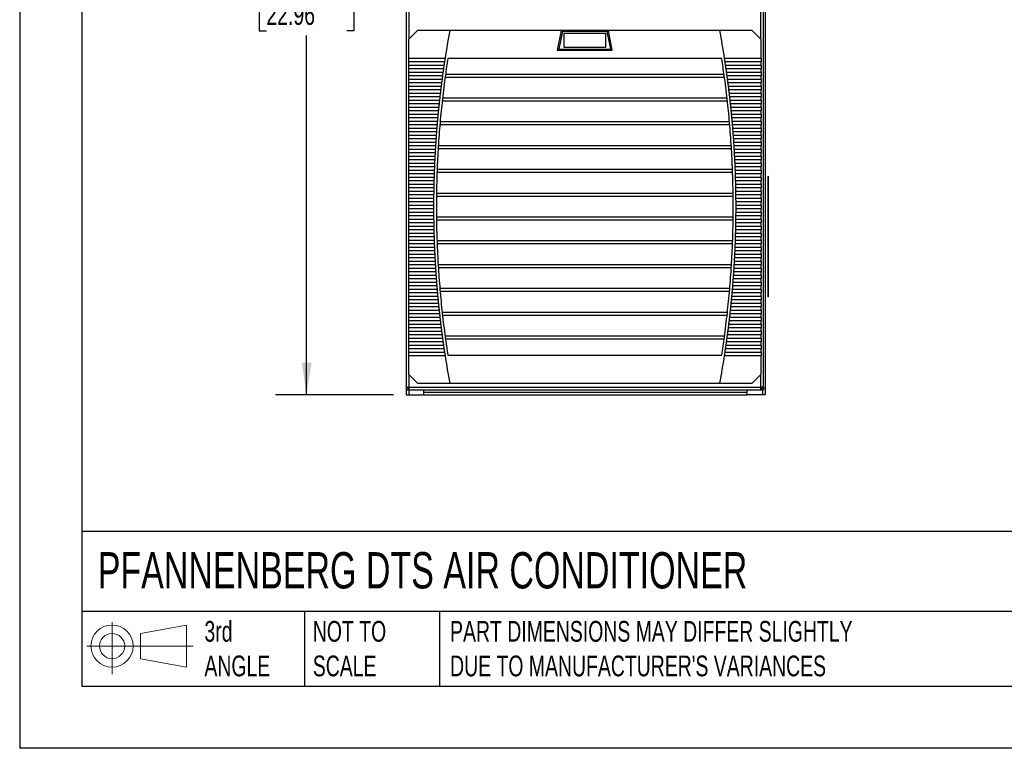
# Model space of a CAD drawing. Header units: millimetres. Extents: x 0 to 1956, y 0 to 1511.
# Tile 1 of 14: x 0 to 703, y 0 to 521. Entities that reach past the tile are written whole.
import ezdxf

# ---------------------------------------------------------------- set-up
doc = ezdxf.new("R2010")
doc.units = ezdxf.units.MM
doc.header["$LTSCALE"] = 7
doc.layers.add('DIMENSIONS', color=140, linetype='Continuous', lineweight=25)
doc.layers.add('TEXT', color=140, linetype='Continuous', lineweight=25)
doc.styles.add('SLDTEXTSTYLE0', font='TXT', dxfattribs={"width": 0.7})
doc.dimstyles.new('SLDDIMSTYLE1', dxfattribs={"dimtxt": 15.106055, "dimasz": 23.114, "dimexe": 0, "dimexo": 0.0625, "dimgap": 3.776514, "dimtad": 0, "dimtih": 1, "dimtoh": 1, "dimdec": 1, "dimrnd": 1e-09, "dimzin": 12, "dimdsep": 46, "dimtxsty": 'SLDTEXTSTYLE0', "dimsah": 1, "dimcen": 0.09, "dimadec": 0, "dimazin": 3, "dimtfac": 1, "dimtdec": 1, "dimtofl": 0, "dimtmove": 0, "dimatfit": 3, "dimfxl": 0, "dimfrac": 2, "dimtolj": 1, "dimtzin": 12, "dimarcsym": 0})
doc.dimstyles.new('SLDDIMSTYLE4', dxfattribs={"dimtxt": 15.106055, "dimasz": 23.114, "dimexe": 0, "dimexo": 0.0625, "dimgap": 3.776514, "dimtad": 0, "dimtih": 1, "dimtoh": 1, "dimdec": 1, "dimrnd": 1e-09, "dimzin": 4, "dimdsep": 46, "dimtxsty": 'SLDTEXTSTYLE0', "dimsah": 1, "dimcen": 0.09, "dimadec": 0, "dimazin": 1, "dimtfac": 1, "dimtdec": 1, "dimtmove": 0, "dimatfit": 0, "dimfxl": 0, "dimfrac": 2, "dimtolj": 1, "dimtzin": 12, "dimarcsym": 0})

# ---------------------------------------------------------------- blocks, each defined once
blk = doc.blocks.new('Block11')
at = {"color": 7, "linetype": 'Continuous', "lineweight": 18}
for p, q in [((18.12, 37.17), (18.12, 0)), ((38.36, 29.17), (71.23, 35.22)), ((71.23, 35.22), (71.23, 5.12)), ((38.36, 11.17), (38.36, 29.17)), ((0, 20.17), (76.12, 20.17)), ((38.36, 11.17), (71.23, 5.12))]:
    blk.add_line(p, q, dxfattribs=at)
for radius in [15.05, 9]:
    blk.add_circle((18.12, 20.17), radius, dxfattribs=at)
blk = doc.blocks.new('Block12')
at = {"color": 7, "linetype": 'Continuous'}
blk.add_blockref('Block11', (0, 0), dxfattribs=at)
blk = doc.blocks.new('_D_16')
at = {"layer": 'DIMENSIONS'}
for p, q in [((268, 835.67), (182.72, 835.67)), ((204.94, 835.67), (204.94, 563.91)), ((176.21, 536.52), (171.14, 536.52)), ((171.14, 536.52), (171.14, 512.51)), ((233.67, 536.52), (238.74, 536.52)), ((238.74, 536.52), (238.74, 512.51)), ((171.14, 512.51), (176.21, 512.51)), ((204.94, 252.43), (204.94, 509.13)), ((238.74, 512.51), (233.67, 512.51)), ((267.06, 252.43), (182.72, 252.43))]:
    blk.add_line(p, q, dxfattribs=at)
for points in [[(204.94, 835.67), (201.39, 812.55), (208.5, 812.55)], [(204.94, 252.43), (208.5, 275.54), (201.39, 275.54)]]:
    blk.add_solid(points, dxfattribs=at)
at = {"layer": 'DIMENSIONS', "char_height": 14.817, "attachment_point": 1, "style": 'SLDTEXTSTYLE0'}
for s, insert in [('583.2', (176.21, 559)), ('22.96', (176.21, 531.61))]:
    blk.add_mtext(s, dxfattribs=dict(at, insert=insert))
blk = doc.blocks.new('_D_19')
at = {"layer": 'DIMENSIONS'}
for p, q in [((710.72, 521.08), (710.72, 927.9)), ((719.67, 771.11), (719.67, 927.9)), ((602.34, 905.67), (597.27, 905.67)), ((597.27, 905.67), (597.27, 881.67)), ((647.23, 905.67), (652.3, 905.67)), ((652.3, 905.67), (652.3, 881.67)), ((710.72, 905.67), (667.7, 905.67)), ((719.67, 905.67), (764.12, 905.67)), ((597.27, 881.67), (602.34, 881.67)), ((652.3, 881.67), (647.23, 881.67))]:
    blk.add_line(p, q, dxfattribs=at)
for points in [[(710.72, 905.67), (687.61, 909.23), (687.61, 902.12)], [(719.67, 905.67), (742.78, 902.12), (742.78, 909.23)]]:
    blk.add_solid(points, dxfattribs=at)
at = {"layer": 'DIMENSIONS', "char_height": 14.817, "attachment_point": 1, "style": 'SLDTEXTSTYLE0'}
for s, insert in [('9.0', (608.62, 928.16)), ('0.35', (602.34, 900.76))]:
    blk.add_mtext(s, dxfattribs=dict(at, insert=insert))

msp = doc.modelspace()

# ---------------------------------------------------------------- linework, layer by layer
at = {"color": 7, "linetype": 'Continuous'}
for p in [(0.02, 1511.32), (1955.82, 0.02)]:
    msp.add_line(p, (0.02, 0.02), dxfattribs=at)
for p, q in [((275.96, 762.3), (275.96, 258)), ((277.89, 762.22), (277.89, 506.58)), ((529.31, 506.58), (529.31, 762.22)), ((531.24, 258), (531.24, 762.3)), ((275.95, 747.73), (275.95, 252.43)), ((532.38, 747.73), (532.38, 252.43)), ((284.1, 512.79), (277.6, 506.29)), ((277.6, 506.29), (277.6, 492.87)), ((307.18, 512.79), (284.1, 512.79)), ((386.72, 512.79), (307.18, 512.79)), ((386.72, 512.79), (383.95, 498.79)), ((387.62, 512.19), (385.09, 499.39)), ((420.47, 512.79), (386.72, 512.79)), ((386.72, 512.79), (387.62, 512.19)), ((419.57, 512.19), (387.62, 512.19)), ((418.6, 510.69), (388.6, 510.69)), ((388.6, 510.69), (388.6, 500.89)), ((418.6, 500.89), (418.6, 510.69)), ((420.47, 512.79), (419.57, 512.19)), ((422.11, 499.39), (419.57, 512.19)), ((423.24, 498.79), (420.47, 512.79)), ((500.01, 512.79), (420.47, 512.79)), ((523.1, 512.79), (500.01, 512.79)), ((529.6, 506.29), (523.1, 512.79)), ((529.6, 492.87), (529.6, 506.29)), ((383.95, 498.79), (385.09, 499.39)), ((385.09, 499.39), (422.11, 499.39)), ((388.6, 500.89), (418.6, 500.89)), ((423.24, 498.79), (422.11, 499.39)), ((303.79, 492.87), (277.6, 492.87)), ((277.6, 492.87), (277.6, 490.71)), ((501.4, 492.79), (305.8, 492.79)), ((383.95, 498.79), (423.24, 498.79)), ((529.6, 492.87), (503.41, 492.87)), ((529.6, 492.87), (529.6, 490.71)), ((277.6, 490.71), (303.46, 490.71)), ((277.6, 490.71), (277.6, 487.87)), ((277.6, 487.87), (277.6, 485.71)), ((303.03, 487.87), (277.6, 487.87)), ((277.6, 485.71), (302.72, 485.71)), ((277.6, 485.71), (277.6, 482.87)), ((503.74, 490.71), (529.6, 490.71)), ((529.6, 487.87), (504.17, 487.87)), ((504.48, 485.71), (529.6, 485.71)), ((529.6, 487.87), (529.6, 490.71)), ((529.6, 487.87), (529.6, 485.71)), ((529.6, 482.87), (529.6, 485.71)), ((277.6, 482.87), (277.6, 480.71)), ((302.31, 482.87), (277.6, 482.87)), ((277.6, 480.71), (302.01, 480.71)), ((277.6, 480.71), (277.6, 477.87)), ((303.87, 479.54), (503.33, 479.54)), ((304.16, 481.67), (503.03, 481.67)), ((529.6, 482.87), (504.89, 482.87)), ((505.19, 480.71), (529.6, 480.71)), ((529.6, 482.87), (529.6, 480.71)), ((529.6, 477.87), (529.6, 480.71)), ((301.63, 477.87), (277.6, 477.87)), ((277.6, 477.87), (277.6, 475.71)), ((277.6, 475.71), (277.6, 472.87)), ((277.6, 475.71), (301.34, 475.71)), ((300.98, 472.87), (277.6, 472.87)), ((277.6, 472.87), (277.6, 470.71)), ((529.6, 477.87), (505.57, 477.87)), ((505.85, 475.71), (529.6, 475.71)), ((529.6, 472.87), (506.22, 472.87)), ((529.6, 477.87), (529.6, 475.71)), ((529.6, 472.87), (529.6, 475.71)), ((529.6, 472.87), (529.6, 470.71)), ((277.6, 470.71), (277.6, 467.87)), ((277.6, 470.71), (300.71, 470.71)), ((300.37, 467.87), (277.6, 467.87)), ((277.6, 467.87), (277.6, 465.71)), ((277.6, 465.71), (277.6, 462.87)), ((277.6, 465.71), (300.12, 465.71)), ((302.01, 464.67), (505.18, 464.67)), ((506.48, 470.71), (529.6, 470.71)), ((529.6, 467.87), (506.83, 467.87)), ((507.08, 465.71), (529.6, 465.71)), ((529.6, 467.87), (529.6, 470.71)), ((529.6, 467.87), (529.6, 465.71)), ((529.6, 462.87), (529.6, 465.71)), ((299.8, 462.87), (277.6, 462.87)), ((277.6, 462.87), (277.6, 460.71)), ((277.6, 460.71), (277.6, 457.87)), ((277.6, 460.71), (299.56, 460.71)), ((299.26, 457.87), (277.6, 457.87)), ((277.6, 457.87), (277.6, 455.71)), ((301.78, 462.54), (505.42, 462.54)), ((529.6, 462.87), (507.4, 462.87)), ((507.63, 460.71), (529.6, 460.71)), ((529.6, 457.87), (507.93, 457.87)), ((529.6, 462.87), (529.6, 460.71)), ((529.6, 457.87), (529.6, 460.71)), ((529.6, 457.87), (529.6, 455.71)), ((277.6, 455.71), (277.6, 452.87)), ((277.6, 455.71), (299.04, 455.71)), ((298.77, 452.87), (277.6, 452.87)), ((277.6, 452.87), (277.6, 450.71)), ((277.6, 450.71), (277.6, 447.87)), ((277.6, 450.71), (298.56, 450.71)), ((508.15, 455.71), (529.6, 455.71)), ((529.6, 452.87), (508.43, 452.87)), ((508.64, 450.71), (529.6, 450.71)), ((529.6, 452.87), (529.6, 455.71)), ((529.6, 452.87), (529.6, 450.71)), ((529.6, 447.87), (529.6, 450.71)), ((298.3, 447.87), (277.6, 447.87)), ((277.6, 447.87), (277.6, 445.71)), ((277.6, 445.71), (277.6, 442.87)), ((277.6, 445.71), (298.12, 445.71)), ((300.11, 445.54), (507.09, 445.54)), ((300.29, 447.67), (506.9, 447.67)), ((529.6, 447.87), (508.89, 447.87)), ((509.08, 445.71), (529.6, 445.71)), ((529.6, 447.87), (529.6, 445.71)), ((529.6, 442.87), (529.6, 445.71)), ((297.88, 442.87), (277.6, 442.87)), ((277.6, 442.87), (277.6, 440.71)), ((277.6, 440.71), (277.6, 437.87)), ((277.6, 440.71), (297.71, 440.71)), ((297.49, 437.87), (277.6, 437.87)), ((277.6, 437.87), (277.6, 435.71)), ((529.6, 442.87), (509.32, 442.87)), ((509.49, 440.71), (529.6, 440.71)), ((529.6, 437.87), (509.71, 437.87)), ((529.6, 442.87), (529.6, 440.71)), ((529.6, 437.87), (529.6, 440.71)), ((529.6, 437.87), (529.6, 435.71)), ((277.6, 435.71), (297.33, 435.71)), ((277.6, 435.71), (277.6, 432.87)), ((277.6, 432.87), (277.6, 430.71)), ((297.14, 432.87), (277.6, 432.87)), ((277.6, 430.71), (277.6, 427.87)), ((277.6, 430.71), (297, 430.71)), ((299, 430.67), (508.2, 430.67)), ((509.86, 435.71), (529.6, 435.71)), ((529.6, 432.87), (510.06, 432.87)), ((510.2, 430.71), (529.6, 430.71)), ((529.6, 432.87), (529.6, 435.71)), ((529.6, 432.87), (529.6, 430.71)), ((529.6, 427.87), (529.6, 430.71)), ((277.6, 427.87), (277.6, 425.71)), ((296.82, 427.87), (277.6, 427.87)), ((277.6, 425.71), (296.7, 425.71)), ((277.6, 425.71), (277.6, 422.87)), ((277.6, 422.87), (277.6, 420.71)), ((296.54, 422.87), (277.6, 422.87)), ((298.86, 428.54), (508.33, 428.54)), ((529.6, 427.87), (510.38, 427.87)), ((510.5, 425.71), (529.6, 425.71)), ((529.6, 422.87), (510.66, 422.87)), ((529.6, 427.87), (529.6, 425.71)), ((529.6, 422.87), (529.6, 425.71)), ((529.6, 422.87), (529.6, 420.71)), ((277.6, 420.71), (296.43, 420.71)), ((277.6, 420.71), (277.6, 417.87)), ((277.6, 417.87), (277.6, 415.71)), ((296.3, 417.87), (277.6, 417.87)), ((277.6, 415.71), (296.2, 415.71)), ((277.6, 415.71), (277.6, 412.87)), ((510.77, 420.71), (529.6, 420.71)), ((529.6, 417.87), (510.9, 417.87)), ((510.99, 415.71), (529.6, 415.71)), ((529.6, 417.87), (529.6, 420.71)), ((529.6, 417.87), (529.6, 415.71)), ((529.6, 412.87), (529.6, 415.71)), ((277.6, 412.87), (277.6, 410.71)), ((296.09, 412.87), (277.6, 412.87)), ((277.6, 410.71), (296.01, 410.71)), ((277.6, 410.71), (277.6, 407.87)), ((277.6, 407.87), (277.6, 405.71)), ((295.92, 407.87), (277.6, 407.87)), ((298.04, 411.54), (509.15, 411.54)), ((298.12, 413.67), (509.07, 413.67)), ((529.6, 412.87), (511.11, 412.87)), ((511.18, 410.71), (529.6, 410.71)), ((529.6, 407.87), (511.28, 407.87)), ((529.6, 412.87), (529.6, 410.71)), ((529.6, 407.87), (529.6, 410.71)), ((529.6, 407.87), (529.6, 405.71)), ((534.39, 408.64), (534.39, 403.64)), ((534.39, 408.64), (534.59, 408.64)), ((534.59, 408.64), (534.59, 403.64)), ((277.6, 405.71), (295.86, 405.71)), ((277.6, 405.71), (277.6, 402.87)), ((277.6, 402.87), (277.6, 400.71)), ((295.79, 402.87), (277.6, 402.87)), ((511.34, 405.71), (529.6, 405.71)), ((529.6, 402.87), (511.41, 402.87)), ((529.6, 402.87), (529.6, 405.71)), ((529.6, 402.87), (529.6, 400.71)), ((534.39, 403.64), (534.39, 327.64)), ((534.39, 403.64), (534.59, 403.64)), ((534.59, 403.64), (534.59, 327.64)), ((277.6, 400.71), (295.74, 400.71)), ((277.6, 400.71), (277.6, 397.87)), ((277.6, 397.87), (277.6, 395.71)), ((295.69, 397.87), (277.6, 397.87)), ((277.6, 395.71), (295.66, 395.71)), ((277.6, 395.71), (277.6, 392.87)), ((297.64, 394.54), (509.55, 394.54)), ((297.67, 396.67), (509.53, 396.67)), ((511.46, 400.71), (529.6, 400.71)), ((529.6, 397.87), (511.51, 397.87)), ((511.54, 395.71), (529.6, 395.71)), ((529.6, 397.87), (529.6, 400.71)), ((529.6, 397.87), (529.6, 395.71)), ((529.6, 392.87), (529.6, 395.71)), ((277.6, 392.87), (277.6, 390.71)), ((295.63, 392.87), (277.6, 392.87)), ((277.6, 390.71), (295.61, 390.71)), ((277.6, 390.71), (277.6, 387.87)), ((295.6, 387.87), (277.6, 387.87)), ((277.6, 387.87), (277.6, 385.71)), ((529.6, 392.87), (511.57, 392.87)), ((511.59, 390.71), (529.6, 390.71)), ((529.6, 387.87), (511.6, 387.87)), ((529.6, 392.87), (529.6, 390.71)), ((529.6, 387.87), (529.6, 390.71)), ((529.6, 387.87), (529.6, 385.71)), ((277.6, 385.71), (277.6, 382.87)), ((277.6, 385.71), (295.6, 385.71)), ((277.6, 382.87), (277.6, 380.71)), ((295.61, 382.87), (277.6, 382.87)), ((277.6, 380.71), (295.63, 380.71)), ((277.6, 380.71), (277.6, 377.87)), ((511.57, 380.71), (529.6, 380.71)), ((529.6, 382.87), (511.59, 382.87)), ((511.6, 385.71), (529.6, 385.71)), ((529.6, 382.87), (529.6, 385.71)), ((529.6, 382.87), (529.6, 380.71)), ((529.6, 377.87), (529.6, 380.71)), ((277.6, 377.87), (277.6, 375.71)), ((295.66, 377.87), (277.6, 377.87)), ((277.6, 375.71), (295.69, 375.71)), ((277.6, 375.71), (277.6, 372.87)), ((277.6, 372.87), (277.6, 370.71)), ((295.74, 372.87), (277.6, 372.87)), ((297.64, 379.67), (509.56, 379.67)), ((297.66, 377.54), (509.54, 377.54)), ((529.6, 372.87), (511.46, 372.87)), ((511.51, 375.71), (529.6, 375.71)), ((529.6, 377.87), (511.54, 377.87)), ((529.6, 377.87), (529.6, 375.71)), ((529.6, 372.87), (529.6, 375.71)), ((529.6, 372.87), (529.6, 370.71)), ((277.6, 370.71), (277.6, 367.87)), ((277.6, 370.71), (295.79, 370.71)), ((295.86, 367.87), (277.6, 367.87)), ((277.6, 367.87), (277.6, 365.71)), ((277.6, 365.71), (277.6, 362.87)), ((277.6, 365.71), (295.92, 365.71)), ((511.28, 365.71), (529.6, 365.71)), ((529.6, 367.87), (511.34, 367.87)), ((511.41, 370.71), (529.6, 370.71)), ((529.6, 367.87), (529.6, 370.71)), ((529.6, 367.87), (529.6, 365.71)), ((529.6, 362.87), (529.6, 365.71)), ((296.01, 362.87), (277.6, 362.87)), ((277.6, 362.87), (277.6, 360.71)), ((277.6, 360.71), (277.6, 357.87)), ((277.6, 360.71), (296.09, 360.71)), ((298.02, 362.67), (509.18, 362.67)), ((298.1, 360.54), (509.1, 360.54)), ((511.11, 360.71), (529.6, 360.71)), ((529.6, 362.87), (511.18, 362.87)), ((529.6, 362.87), (529.6, 360.71)), ((529.6, 357.87), (529.6, 360.71)), ((277.6, 357.87), (277.6, 355.71)), ((296.2, 357.87), (277.6, 357.87)), ((277.6, 355.71), (277.6, 352.87)), ((277.6, 355.71), (296.3, 355.71)), ((277.6, 352.87), (277.6, 350.71)), ((296.43, 352.87), (277.6, 352.87)), ((529.6, 352.87), (510.77, 352.87)), ((510.9, 355.71), (529.6, 355.71)), ((529.6, 357.87), (510.99, 357.87)), ((529.6, 357.87), (529.6, 355.71)), ((529.6, 352.87), (529.6, 355.71)), ((529.6, 352.87), (529.6, 350.71)), ((277.6, 350.71), (277.6, 347.87)), ((277.6, 350.71), (296.54, 350.71)), ((296.7, 347.87), (277.6, 347.87)), ((277.6, 347.87), (277.6, 345.71)), ((277.6, 345.71), (277.6, 342.87)), ((277.6, 345.71), (296.82, 345.71)), ((298.83, 345.67), (508.37, 345.67)), ((510.38, 345.71), (529.6, 345.71)), ((529.6, 347.87), (510.5, 347.87)), ((510.66, 350.71), (529.6, 350.71)), ((529.6, 347.87), (529.6, 350.71)), ((529.6, 347.87), (529.6, 345.71)), ((529.6, 342.87), (529.6, 345.71)), ((297, 342.87), (277.6, 342.87)), ((277.6, 342.87), (277.6, 340.71)), ((277.6, 340.71), (277.6, 337.87)), ((277.6, 340.71), (297.14, 340.71)), ((297.33, 337.87), (277.6, 337.87)), ((277.6, 337.87), (277.6, 335.71)), ((298.96, 343.54), (508.24, 343.54)), ((529.6, 337.87), (509.86, 337.87)), ((510.06, 340.71), (529.6, 340.71)), ((529.6, 342.87), (510.2, 342.87)), ((529.6, 342.87), (529.6, 340.71)), ((529.6, 337.87), (529.6, 340.71)), ((529.6, 337.87), (529.6, 335.71)), ((277.6, 335.71), (277.6, 332.87)), ((277.6, 335.71), (297.49, 335.71)), ((297.71, 332.87), (277.6, 332.87)), ((277.6, 332.87), (277.6, 330.71)), ((277.6, 330.71), (277.6, 327.87)), ((277.6, 330.71), (297.88, 330.71)), ((509.32, 330.71), (529.6, 330.71)), ((529.6, 332.87), (509.49, 332.87)), ((509.71, 335.71), (529.6, 335.71)), ((529.6, 332.87), (529.6, 335.71)), ((529.6, 332.87), (529.6, 330.71)), ((529.6, 327.87), (529.6, 330.71)), ((277.6, 327.87), (277.6, 325.71)), ((298.12, 327.87), (277.6, 327.87)), ((277.6, 325.71), (298.3, 325.71)), ((277.6, 325.71), (277.6, 322.87)), ((300.05, 328.67), (507.14, 328.67)), ((300.24, 326.54), (506.96, 326.54)), ((508.89, 325.71), (529.6, 325.71)), ((529.6, 327.87), (509.08, 327.87)), ((529.6, 327.87), (529.6, 325.71)), ((529.6, 322.87), (529.6, 325.71)), ((534.39, 327.64), (534.59, 327.64)), ((534.39, 327.64), (534.39, 322.64)), ((534.59, 327.64), (534.59, 322.64)), ((298.56, 322.87), (277.6, 322.87)), ((277.6, 322.87), (277.6, 320.71)), ((277.6, 320.71), (277.6, 317.87)), ((277.6, 320.71), (298.77, 320.71)), ((299.04, 317.87), (277.6, 317.87)), ((277.6, 317.87), (277.6, 315.71)), ((529.6, 317.87), (508.15, 317.87)), ((508.43, 320.71), (529.6, 320.71)), ((529.6, 322.87), (508.64, 322.87)), ((529.6, 322.87), (529.6, 320.71)), ((529.6, 317.87), (529.6, 320.71)), ((529.6, 317.87), (529.6, 315.71)), ((534.39, 322.64), (534.59, 322.64)), ((277.6, 315.71), (277.6, 312.87)), ((277.6, 315.71), (299.26, 315.71)), ((277.6, 312.87), (277.6, 310.71)), ((299.56, 312.87), (277.6, 312.87)), ((277.6, 310.71), (299.8, 310.71)), ((277.6, 310.71), (277.6, 307.87)), ((301.71, 311.67), (505.49, 311.67)), ((301.94, 309.54), (505.25, 309.54)), ((507.4, 310.71), (529.6, 310.71)), ((529.6, 312.87), (507.63, 312.87)), ((507.93, 315.71), (529.6, 315.71)), ((529.6, 312.87), (529.6, 315.71)), ((529.6, 312.87), (529.6, 310.71)), ((529.6, 307.87), (529.6, 310.71)), ((277.6, 307.87), (277.6, 305.71)), ((300.12, 307.87), (277.6, 307.87)), ((277.6, 305.71), (277.6, 302.87)), ((277.6, 305.71), (300.37, 305.71)), ((300.71, 302.87), (277.6, 302.87)), ((277.6, 302.87), (277.6, 300.71)), ((529.6, 302.87), (506.48, 302.87)), ((506.83, 305.71), (529.6, 305.71)), ((529.6, 307.87), (507.08, 307.87)), ((529.6, 307.87), (529.6, 305.71)), ((529.6, 302.87), (529.6, 305.71)), ((529.6, 302.87), (529.6, 300.71)), ((277.6, 300.71), (300.98, 300.71)), ((277.6, 300.71), (277.6, 297.87)), ((301.34, 297.87), (277.6, 297.87)), ((277.6, 297.87), (277.6, 295.71)), ((277.6, 295.71), (277.6, 292.87)), ((277.6, 295.71), (301.63, 295.71)), ((505.57, 295.71), (529.6, 295.71)), ((529.6, 297.87), (505.85, 297.87)), ((506.22, 300.71), (529.6, 300.71)), ((529.6, 297.87), (529.6, 300.71)), ((529.6, 297.87), (529.6, 295.71)), ((529.6, 292.87), (529.6, 295.71)), ((302.01, 292.87), (277.6, 292.87)), ((277.6, 292.87), (277.6, 290.71)), ((277.6, 290.71), (277.6, 287.87)), ((277.6, 290.71), (302.31, 290.71)), ((303.78, 294.67), (503.41, 294.67)), ((304.08, 292.54), (503.12, 292.54)), ((504.89, 290.71), (529.6, 290.71)), ((529.6, 292.87), (505.19, 292.87)), ((529.6, 292.87), (529.6, 290.71)), ((529.6, 287.87), (529.6, 290.71)), ((302.72, 287.87), (277.6, 287.87)), ((277.6, 287.87), (277.6, 285.71)), ((277.6, 285.71), (303.03, 285.71)), ((277.6, 285.71), (277.6, 282.87)), ((303.46, 282.87), (277.6, 282.87)), ((277.6, 282.87), (277.6, 280.71)), ((529.6, 282.87), (503.74, 282.87)), ((504.17, 285.71), (529.6, 285.71)), ((529.6, 287.87), (504.48, 287.87)), ((529.6, 287.87), (529.6, 285.71)), ((529.6, 282.87), (529.6, 285.71)), ((529.6, 282.87), (529.6, 280.71)), ((277.6, 280.71), (303.79, 280.71)), ((277.6, 280.71), (277.6, 267.29)), ((305.8, 280.79), (501.4, 280.79)), ((503.41, 280.71), (529.6, 280.71)), ((529.6, 267.29), (529.6, 280.71)), ((277.6, 267.29), (284.1, 260.79)), ((523.1, 260.79), (529.6, 267.29)), ((277.89, 267), (277.89, 258.08)), ((284.1, 260.79), (307.18, 260.79)), ((307.18, 260.79), (500.01, 260.79)), ((500.01, 260.79), (523.1, 260.79)), ((529.31, 258.08), (529.31, 267)), ((275.96, 258), (277.1, 258)), ((275.96, 258), (275.96, 256.15)), ((275.96, 256.15), (277.1, 256.15)), ((277.1, 258), (277.1, 256.15)), ((277.1, 258), (277.89, 258)), ((277.2, 257.29), (277.2, 256.15)), ((277.81, 257.29), (277.2, 257.29)), ((277.81, 256.15), (277.2, 256.15)), ((277.81, 256.15), (277.81, 257.29)), ((277.81, 256.15), (529.39, 256.15)), ((277.89, 258.08), (529.31, 258.08)), ((277.89, 256.15), (277.89, 252.43)), ((288.74, 252.43), (288.74, 256.15)), ((288.74, 254.37), (519.6, 254.37)), ((519.6, 252.43), (519.6, 256.15)), ((529.31, 258), (530.1, 258)), ((529.39, 257.29), (529.39, 256.15)), ((529.39, 257.29), (530, 257.29)), ((529.39, 256.15), (530, 256.15)), ((530, 257.29), (530, 256.15)), ((531.24, 258), (530.1, 258)), ((530.1, 258), (530.1, 256.15)), ((531.24, 256.15), (530.1, 256.15)), ((530.45, 256.15), (530.45, 252.43)), ((531.24, 258), (531.24, 256.15)), ((275.95, 252.43), (277.89, 252.43)), ((277.89, 252.43), (288.74, 252.43)), ((288.74, 252.43), (519.6, 252.43)), ((530.45, 252.43), (519.6, 252.43)), ((532.38, 252.43), (530.45, 252.43))]:
    msp.add_line(p, q)
at = {"flags": 128}
for points in [[(277.89, 258.08), (277.89, 258.08)], [(529.31, 258.08), (529.31, 258.08)]]:
    msp.add_lwpolyline(points, dxfattribs=at)
for centre, radius, start, end in [((986.6, 386.79), 691, 169.49365, 171.16947), ((-179.4, 386.79), 691, 8.83053, 10.50635), ((986.6, 386.79), 689, 171.15012, 172.1587), ((-179.4, 386.79), 689, 7.8413, 8.84988), ((986.6, 386.79), 691, 171.76931, 172.00767), ((986.6, 386.79), 691, 171.35018, 171.5888), ((-179.4, 386.79), 691, 8.4112, 8.64982), ((-179.4, 386.79), 691, 7.99233, 8.23069), ((986.6, 386.79), 691, 172.18799, 172.42611), ((986.6, 386.79), 689, 172.1587, 173.58344), ((-179.4, 386.79), 689, 6.41656, 7.8413), ((-179.4, 386.79), 691, 7.57389, 7.81201), ((986.6, 386.79), 691, 172.60625, 172.84415), ((-179.4, 386.79), 691, 7.15585, 7.39375), ((986.6, 386.79), 691, 173.44162, 173.67909), ((986.6, 386.79), 691, 173.02412, 173.2618), ((-179.4, 386.79), 691, 6.7382, 6.97588), ((-179.4, 386.79), 691, 6.32091, 6.55838), ((986.6, 386.79), 691, 173.85876, 174.09605), ((986.6, 386.79), 689, 173.58344, 175.0042), ((-179.4, 386.79), 689, 4.9958, 6.41656), ((-179.4, 386.79), 691, 5.90395, 6.14124), ((986.6, 386.79), 691, 174.6921, 174.92905), ((986.6, 386.79), 691, 174.27558, 174.51269), ((-179.4, 386.79), 691, 5.48731, 5.72442), ((-179.4, 386.79), 691, 5.07095, 5.3079), ((986.6, 386.79), 691, 175.10833, 175.34513), ((986.6, 386.79), 689, 175.0042, 176.42189), ((-179.4, 386.79), 689, 3.57811, 4.9958), ((-179.4, 386.79), 691, 4.65487, 4.89167), ((986.6, 386.79), 691, 175.52431, 175.76097), ((-179.4, 386.79), 691, 4.23903, 4.47569), ((986.6, 386.79), 691, 176.35557, 176.592), ((986.6, 386.79), 691, 175.94005, 176.17658), ((986.6, 386.79), 689, 176.42189, 177.83738), ((-179.4, 386.79), 689, 2.16262, 3.57811), ((-179.4, 386.79), 691, 3.82342, 4.05995), ((-179.4, 386.79), 691, 3.408, 3.64443), ((986.6, 386.79), 691, 176.77091, 177.00723), ((-179.4, 386.79), 691, 2.99277, 3.22909), ((986.6, 386.79), 691, 177.60109, 177.83725), ((986.6, 386.79), 691, 177.18607, 177.42231), ((-179.4, 386.79), 691, 2.57769, 2.81393), ((-179.4, 386.79), 691, 2.16275, 2.39891), ((986.6, 386.79), 691, 178.01598, 178.25208), ((986.6, 386.79), 689, 177.83738, 179.25156), ((-179.4, 386.79), 689, 0.74844, 2.16262), ((-179.4, 386.79), 691, 1.74792, 1.98402), ((986.6, 386.79), 691, 178.43076, 178.66682), ((-179.4, 386.79), 691, 1.33318, 1.56924), ((986.6, 386.79), 691, 179.26011, 179.4961), ((986.6, 386.79), 691, 178.84547, 179.08148), ((986.6, 386.79), 689, 179.25156, 180), ((-179.4, 386.79), 689, 359.33472, 0.74844), ((-179.4, 386.79), 691, 0.91852, 1.15453), ((-179.4, 386.79), 691, 0.5039, 0.73989), ((986.6, 386.79), 691, 179.67472, 179.9107), ((986.6, 386.79), 689, 180, 180.66528), ((-179.4, 386.79), 691, 0.0893, 0.32528), ((986.6, 386.79), 691, 180.0893, 180.32528), ((986.6, 386.79), 691, 180.5039, 180.73989), ((-179.4, 386.79), 691, 359.26011, 359.4961), ((-179.4, 386.79), 691, 359.67472, 359.9107), ((986.6, 386.79), 691, 180.91852, 181.15453), ((986.6, 386.79), 689, 180.66528, 182.0794), ((-179.4, 386.79), 689, 357.9206, 359.33472), ((-179.4, 386.79), 691, 358.84547, 359.08148), ((986.6, 386.79), 691, 181.33318, 181.56924), ((986.6, 386.79), 691, 181.74792, 181.98402), ((-179.4, 386.79), 691, 358.01598, 358.25208), ((-179.4, 386.79), 691, 358.43076, 358.66682), ((986.6, 386.79), 691, 182.16275, 182.39891), ((986.6, 386.79), 689, 182.0794, 183.4948), ((-179.4, 386.79), 689, 356.5052, 357.9206), ((-179.4, 386.79), 691, 357.60109, 357.83725), ((986.6, 386.79), 691, 182.57769, 182.81393), ((-179.4, 386.79), 691, 357.18607, 357.42231), ((986.6, 386.79), 691, 182.99277, 183.22909), ((986.6, 386.79), 691, 183.408, 183.64443), ((986.6, 386.79), 689, 183.4948, 184.91233), ((-179.4, 386.79), 689, 355.08767, 356.5052), ((-179.4, 386.79), 691, 356.35557, 356.592), ((-179.4, 386.79), 691, 356.77091, 357.00723), ((986.6, 386.79), 691, 183.82342, 184.05995), ((-179.4, 386.79), 691, 355.94005, 356.17658), ((986.6, 386.79), 691, 184.23903, 184.47569), ((986.6, 386.79), 691, 184.65487, 184.89167), ((-179.4, 386.79), 691, 355.10833, 355.34513), ((-179.4, 386.79), 691, 355.52431, 355.76097), ((986.6, 386.79), 691, 185.07095, 185.3079), ((986.6, 386.79), 689, 184.91233, 186.33289), ((-179.4, 386.79), 689, 353.66711, 355.08767), ((-179.4, 386.79), 691, 354.6921, 354.92905), ((986.6, 386.79), 691, 185.48731, 185.72442), ((-179.4, 386.79), 691, 354.27558, 354.51269), ((986.6, 386.79), 691, 185.90395, 186.14124), ((986.6, 386.79), 691, 186.32091, 186.55838), ((986.6, 386.79), 689, 186.33289, 187.75736), ((-179.4, 386.79), 689, 352.24264, 353.66711), ((-179.4, 386.79), 691, 353.44162, 353.67909), ((-179.4, 386.79), 691, 353.85876, 354.09605), ((986.6, 386.79), 691, 186.7382, 186.97588), ((-179.4, 386.79), 691, 353.02412, 353.2618), ((986.6, 386.79), 691, 187.15585, 187.39375), ((986.6, 386.79), 691, 187.57389, 187.81201), ((-179.4, 386.79), 691, 352.18799, 352.42611), ((-179.4, 386.79), 691, 352.60625, 352.84415), ((986.6, 386.79), 691, 187.99233, 188.23069), ((986.6, 386.79), 689, 187.75736, 188.84988), ((-179.4, 386.79), 689, 351.15012, 352.24264), ((-179.4, 386.79), 691, 351.76931, 352.00767), ((986.6, 386.79), 691, 188.4112, 188.64982), ((-179.4, 386.79), 691, 351.35018, 351.5888), ((986.6, 386.79), 691, 188.83053, 190.50635), ((-179.4, 386.79), 691, 349.49365, 351.16947)]:
    msp.add_arc(centre, radius, start, end)
for points in [[(303.79, 492.87), (303.74, 492.53), (303.68, 492.16), (303.62, 491.79)], [(503.57, 491.79), (503.52, 492.16), (503.46, 492.52), (503.41, 492.87)], [(302.87, 486.79), (302.82, 486.42), (302.77, 486.06), (302.72, 485.71)], [(303.03, 487.87), (302.98, 487.52), (302.93, 487.16), (302.87, 486.79)], [(303.62, 491.79), (303.57, 491.42), (303.51, 491.06), (303.46, 490.71)], [(503.74, 490.71), (503.69, 491.06), (503.63, 491.42), (503.57, 491.79)], [(504.32, 486.79), (504.27, 487.16), (504.22, 487.52), (504.17, 487.87)], [(504.48, 485.71), (504.43, 486.06), (504.38, 486.42), (504.32, 486.79)], [(302.16, 481.79), (302.11, 481.42), (302.06, 481.06), (302.01, 480.71)], [(302.31, 482.87), (302.26, 482.52), (302.21, 482.16), (302.16, 481.79)], [(505.04, 481.79), (504.99, 482.16), (504.93, 482.52), (504.89, 482.87)], [(505.19, 480.71), (505.14, 481.06), (505.09, 481.42), (505.04, 481.79)], [(300.85, 471.79), (300.8, 471.42), (300.76, 471.06), (300.71, 470.71)], [(300.98, 472.87), (300.94, 472.52), (300.89, 472.16), (300.85, 471.79)], [(301.48, 476.79), (301.44, 476.42), (301.39, 476.06), (301.34, 475.71)], [(301.63, 477.87), (301.58, 477.52), (301.53, 477.16), (301.48, 476.79)], [(505.71, 476.79), (505.66, 477.16), (505.62, 477.52), (505.57, 477.87)], [(505.85, 475.71), (505.81, 476.06), (505.76, 476.42), (505.71, 476.79)], [(506.35, 471.79), (506.3, 472.16), (506.26, 472.52), (506.22, 472.87)], [(506.48, 470.71), (506.44, 471.06), (506.4, 471.42), (506.35, 471.79)], [(300.25, 466.79), (300.2, 466.42), (300.16, 466.06), (300.12, 465.71)], [(300.37, 467.87), (300.33, 467.52), (300.29, 467.16), (300.25, 466.79)], [(506.95, 466.79), (506.91, 467.16), (506.87, 467.52), (506.83, 467.87)], [(507.08, 465.71), (507.04, 466.06), (506.99, 466.42), (506.95, 466.79)], [(299.26, 457.87), (299.23, 457.52), (299.19, 457.16), (299.15, 456.79)], [(299.68, 461.79), (299.64, 461.42), (299.6, 461.06), (299.56, 460.71)], [(299.8, 462.87), (299.76, 462.52), (299.72, 462.16), (299.68, 461.79)], [(507.52, 461.79), (507.48, 462.16), (507.44, 462.52), (507.4, 462.87)], [(507.63, 460.71), (507.6, 461.06), (507.56, 461.42), (507.52, 461.79)], [(508.04, 456.79), (508.01, 457.16), (507.97, 457.52), (507.93, 457.87)], [(298.66, 451.79), (298.63, 451.42), (298.59, 451.06), (298.56, 450.71)], [(298.77, 452.87), (298.73, 452.52), (298.7, 452.16), (298.66, 451.79)], [(299.15, 456.79), (299.12, 456.42), (299.08, 456.06), (299.04, 455.71)], [(508.15, 455.71), (508.12, 456.06), (508.08, 456.42), (508.04, 456.79)], [(508.53, 451.79), (508.5, 452.16), (508.46, 452.52), (508.43, 452.87)], [(508.64, 450.71), (508.6, 451.06), (508.57, 451.42), (508.53, 451.79)], [(298.21, 446.79), (298.18, 446.42), (298.14, 446.06), (298.12, 445.71)], [(298.3, 447.87), (298.27, 447.52), (298.24, 447.16), (298.21, 446.79)], [(508.99, 446.79), (508.96, 447.16), (508.92, 447.52), (508.89, 447.87)], [(509.08, 445.71), (509.05, 446.06), (509.02, 446.42), (508.99, 446.79)], [(297.41, 436.79), (297.38, 436.42), (297.36, 436.06), (297.33, 435.71)], [(297.49, 437.87), (297.46, 437.52), (297.44, 437.16), (297.41, 436.79)], [(297.79, 441.79), (297.76, 441.42), (297.73, 441.06), (297.71, 440.71)], [(297.88, 442.87), (297.85, 442.52), (297.82, 442.16), (297.79, 441.79)], [(509.41, 441.79), (509.38, 442.16), (509.35, 442.52), (509.32, 442.87)], [(509.49, 440.71), (509.46, 441.06), (509.44, 441.42), (509.41, 441.79)], [(509.79, 436.79), (509.76, 437.16), (509.73, 437.52), (509.71, 437.87)], [(509.86, 435.71), (509.84, 436.06), (509.81, 436.42), (509.79, 436.79)], [(297.07, 431.79), (297.04, 431.42), (297.02, 431.06), (297, 430.71)], [(297.14, 432.87), (297.11, 432.52), (297.09, 432.16), (297.07, 431.79)], [(510.13, 431.79), (510.11, 432.16), (510.08, 432.52), (510.06, 432.87)], [(510.2, 430.71), (510.18, 431.06), (510.16, 431.42), (510.13, 431.79)], [(296.54, 422.87), (296.52, 422.52), (296.5, 422.16), (296.49, 421.79)], [(296.76, 426.79), (296.74, 426.42), (296.71, 426.06), (296.7, 425.71)], [(296.82, 427.87), (296.8, 427.52), (296.78, 427.16), (296.76, 426.79)], [(510.44, 426.79), (510.42, 427.16), (510.4, 427.52), (510.38, 427.87)], [(510.5, 425.71), (510.48, 426.06), (510.46, 426.42), (510.44, 426.79)], [(510.71, 421.79), (510.69, 422.16), (510.67, 422.52), (510.66, 422.87)], [(296.25, 416.79), (296.23, 416.42), (296.22, 416.06), (296.2, 415.71)], [(296.3, 417.87), (296.28, 417.53), (296.27, 417.16), (296.25, 416.79)], [(296.49, 421.79), (296.47, 421.42), (296.45, 421.06), (296.43, 420.71)], [(510.77, 420.71), (510.75, 421.06), (510.73, 421.42), (510.71, 421.79)], [(510.95, 416.79), (510.93, 417.16), (510.91, 417.52), (510.9, 417.87)], [(510.99, 415.71), (510.98, 416.06), (510.96, 416.42), (510.95, 416.79)], [(295.92, 407.87), (295.91, 407.53), (295.9, 407.16), (295.89, 406.79)], [(296.05, 411.79), (296.04, 411.42), (296.02, 411.06), (296.01, 410.71)], [(296.09, 412.87), (296.08, 412.53), (296.06, 412.16), (296.05, 411.79)], [(511.15, 411.79), (511.13, 412.16), (511.12, 412.52), (511.11, 412.87)], [(511.18, 410.71), (511.17, 411.06), (511.16, 411.42), (511.15, 411.79)], [(511.31, 406.79), (511.3, 407.16), (511.29, 407.52), (511.28, 407.87)], [(295.76, 401.79), (295.75, 401.42), (295.75, 401.06), (295.74, 400.71)], [(295.79, 402.87), (295.78, 402.53), (295.77, 402.16), (295.76, 401.79)], [(295.89, 406.79), (295.88, 406.42), (295.87, 406.06), (295.86, 405.71)], [(511.34, 405.71), (511.33, 406.06), (511.32, 406.42), (511.31, 406.79)], [(511.44, 401.79), (511.43, 402.16), (511.42, 402.52), (511.41, 402.87)], [(511.46, 400.71), (511.45, 401.06), (511.44, 401.42), (511.44, 401.79)], [(295.67, 396.79), (295.67, 396.42), (295.66, 396.06), (295.66, 395.71)], [(295.69, 397.87), (295.68, 397.53), (295.68, 397.16), (295.67, 396.79)], [(511.53, 396.79), (511.52, 397.16), (511.52, 397.52), (511.51, 397.87)], [(511.54, 395.71), (511.54, 396.06), (511.53, 396.42), (511.53, 396.79)], [(295.6, 387.87), (295.6, 387.52), (295.6, 387.16), (295.6, 386.79)], [(295.6, 386.79), (295.6, 386.42), (295.6, 386.06), (295.6, 385.71)], [(295.62, 391.79), (295.61, 391.42), (295.61, 391.06), (295.61, 390.71)], [(295.63, 392.87), (295.62, 392.53), (295.62, 392.16), (295.62, 391.79)], [(511.58, 391.79), (511.58, 392.16), (511.57, 392.52), (511.57, 392.87)], [(511.59, 390.71), (511.59, 391.06), (511.58, 391.42), (511.58, 391.79)], [(511.6, 386.79), (511.6, 387.16), (511.6, 387.52), (511.6, 387.87)], [(511.6, 385.71), (511.6, 386.06), (511.6, 386.42), (511.6, 386.79)], [(295.61, 382.87), (295.61, 382.53), (295.61, 382.16), (295.62, 381.79)], [(295.62, 381.79), (295.62, 381.42), (295.62, 381.06), (295.63, 380.71)], [(511.57, 380.71), (511.57, 381.06), (511.58, 381.42), (511.58, 381.79)], [(511.58, 381.79), (511.58, 382.16), (511.59, 382.52), (511.59, 382.87)], [(295.66, 377.87), (295.66, 377.52), (295.67, 377.16), (295.67, 376.79)], [(295.67, 376.79), (295.68, 376.42), (295.68, 376.06), (295.69, 375.71)], [(295.74, 372.87), (295.75, 372.52), (295.75, 372.16), (295.76, 371.79)], [(511.44, 371.79), (511.44, 372.16), (511.45, 372.52), (511.46, 372.87)], [(511.51, 375.71), (511.52, 376.06), (511.52, 376.42), (511.53, 376.79)], [(511.53, 376.79), (511.53, 377.16), (511.54, 377.52), (511.54, 377.87)], [(295.76, 371.79), (295.77, 371.42), (295.78, 371.06), (295.79, 370.71)], [(295.86, 367.87), (295.87, 367.52), (295.88, 367.16), (295.89, 366.79)], [(295.89, 366.79), (295.9, 366.42), (295.91, 366.06), (295.92, 365.71)], [(511.28, 365.71), (511.29, 366.06), (511.3, 366.42), (511.31, 366.79)], [(511.31, 366.79), (511.32, 367.16), (511.33, 367.52), (511.34, 367.87)], [(511.41, 370.71), (511.42, 371.06), (511.43, 371.42), (511.44, 371.79)], [(296.01, 362.87), (296.02, 362.52), (296.04, 362.16), (296.05, 361.79)], [(296.05, 361.79), (296.06, 361.42), (296.08, 361.06), (296.09, 360.71)], [(511.11, 360.71), (511.12, 361.06), (511.13, 361.42), (511.15, 361.79)], [(511.15, 361.79), (511.16, 362.16), (511.17, 362.52), (511.18, 362.87)], [(296.2, 357.87), (296.22, 357.52), (296.23, 357.16), (296.25, 356.79)], [(296.25, 356.79), (296.27, 356.42), (296.28, 356.06), (296.3, 355.71)], [(296.43, 352.87), (296.45, 352.52), (296.47, 352.16), (296.49, 351.79)], [(296.49, 351.79), (296.5, 351.42), (296.52, 351.06), (296.54, 350.71)], [(510.66, 350.71), (510.67, 351.06), (510.69, 351.42), (510.71, 351.79)], [(510.71, 351.79), (510.73, 352.16), (510.75, 352.52), (510.77, 352.87)], [(510.9, 355.71), (510.91, 356.06), (510.93, 356.42), (510.95, 356.79)], [(510.95, 356.79), (510.96, 357.16), (510.98, 357.52), (510.99, 357.87)], [(296.7, 347.87), (296.71, 347.52), (296.74, 347.16), (296.76, 346.79)], [(296.76, 346.79), (296.78, 346.42), (296.8, 346.06), (296.82, 345.71)], [(510.38, 345.71), (510.4, 346.06), (510.42, 346.42), (510.44, 346.79)], [(510.44, 346.79), (510.46, 347.16), (510.48, 347.52), (510.5, 347.87)], [(297, 342.87), (297.02, 342.52), (297.04, 342.16), (297.07, 341.79)], [(297.07, 341.79), (297.09, 341.42), (297.11, 341.06), (297.14, 340.71)], [(297.33, 337.87), (297.36, 337.52), (297.38, 337.16), (297.41, 336.79)], [(509.79, 336.79), (509.81, 337.16), (509.84, 337.52), (509.86, 337.87)], [(510.06, 340.71), (510.08, 341.06), (510.11, 341.42), (510.13, 341.79)], [(510.13, 341.79), (510.16, 342.16), (510.18, 342.52), (510.2, 342.87)], [(297.41, 336.79), (297.44, 336.42), (297.46, 336.06), (297.49, 335.71)], [(297.71, 332.87), (297.73, 332.52), (297.76, 332.16), (297.79, 331.79)], [(297.79, 331.79), (297.82, 331.42), (297.85, 331.06), (297.88, 330.71)], [(509.32, 330.71), (509.35, 331.06), (509.38, 331.42), (509.41, 331.79)], [(509.41, 331.79), (509.44, 332.16), (509.46, 332.52), (509.49, 332.87)], [(509.71, 335.71), (509.73, 336.06), (509.76, 336.42), (509.79, 336.79)], [(298.12, 327.87), (298.14, 327.52), (298.18, 327.16), (298.21, 326.79)], [(298.21, 326.79), (298.24, 326.42), (298.27, 326.06), (298.3, 325.71)], [(508.89, 325.71), (508.92, 326.06), (508.96, 326.42), (508.99, 326.79)], [(508.99, 326.79), (509.02, 327.16), (509.05, 327.52), (509.08, 327.87)], [(298.56, 322.87), (298.59, 322.52), (298.63, 322.16), (298.66, 321.79)], [(298.66, 321.79), (298.7, 321.42), (298.73, 321.06), (298.77, 320.71)], [(299.04, 317.87), (299.08, 317.52), (299.12, 317.16), (299.15, 316.79)], [(299.15, 316.79), (299.19, 316.42), (299.23, 316.06), (299.26, 315.71)], [(507.93, 315.71), (507.97, 316.06), (508.01, 316.42), (508.04, 316.79)], [(508.04, 316.79), (508.08, 317.16), (508.12, 317.52), (508.15, 317.87)], [(508.43, 320.71), (508.46, 321.06), (508.5, 321.42), (508.53, 321.79)], [(508.53, 321.79), (508.57, 322.16), (508.6, 322.52), (508.64, 322.87)], [(299.56, 312.87), (299.6, 312.52), (299.64, 312.16), (299.68, 311.79)], [(299.68, 311.79), (299.72, 311.42), (299.76, 311.06), (299.8, 310.71)], [(507.4, 310.71), (507.44, 311.06), (507.48, 311.42), (507.52, 311.79)], [(507.52, 311.79), (507.56, 312.16), (507.6, 312.52), (507.63, 312.87)], [(300.12, 307.87), (300.16, 307.52), (300.2, 307.16), (300.25, 306.79)], [(300.25, 306.79), (300.29, 306.42), (300.33, 306.06), (300.37, 305.71)], [(300.71, 302.87), (300.76, 302.52), (300.8, 302.16), (300.85, 301.79)], [(506.35, 301.79), (506.4, 302.16), (506.44, 302.52), (506.48, 302.87)], [(506.83, 305.71), (506.87, 306.06), (506.91, 306.42), (506.95, 306.79)], [(506.95, 306.79), (506.99, 307.16), (507.04, 307.52), (507.08, 307.87)], [(300.85, 301.79), (300.89, 301.42), (300.94, 301.06), (300.98, 300.71)], [(301.34, 297.87), (301.39, 297.52), (301.44, 297.16), (301.48, 296.79)], [(301.48, 296.79), (301.53, 296.42), (301.58, 296.06), (301.63, 295.71)], [(505.57, 295.71), (505.62, 296.06), (505.66, 296.42), (505.71, 296.79)], [(505.71, 296.79), (505.76, 297.16), (505.81, 297.52), (505.85, 297.87)], [(506.22, 300.71), (506.26, 301.06), (506.3, 301.42), (506.35, 301.79)], [(302.01, 292.87), (302.06, 292.52), (302.11, 292.16), (302.16, 291.79)], [(302.16, 291.79), (302.21, 291.42), (302.26, 291.06), (302.31, 290.71)], [(504.89, 290.71), (504.93, 291.06), (504.99, 291.42), (505.04, 291.79)], [(505.04, 291.79), (505.09, 292.16), (505.14, 292.52), (505.19, 292.87)], [(302.72, 287.87), (302.77, 287.52), (302.82, 287.16), (302.87, 286.79)], [(302.87, 286.79), (302.93, 286.42), (302.98, 286.06), (303.03, 285.71)], [(303.46, 282.87), (303.51, 282.52), (303.57, 282.16), (303.62, 281.79)], [(303.62, 281.79), (303.68, 281.42), (303.74, 281.06), (303.79, 280.71)], [(503.41, 280.71), (503.46, 281.06), (503.52, 281.42), (503.57, 281.79)], [(503.57, 281.79), (503.63, 282.16), (503.69, 282.52), (503.74, 282.87)], [(504.17, 285.71), (504.22, 286.06), (504.27, 286.42), (504.32, 286.79)], [(504.32, 286.79), (504.38, 287.16), (504.43, 287.52), (504.48, 287.87)]]:
    msp.add_open_spline(points, degree=3)
for points in [[(275.96, 258), (275.96, 258), (276.01, 258.01), (276.2, 258.03), (276.34, 258.03), (276.7, 258.05), (276.91, 258.05), (277.38, 258.07), (277.64, 258.07), (277.89, 258.08)], [(277.89, 258.08), (277.88, 257.83), (277.87, 257.57), (277.86, 257.11), (277.85, 256.89), (277.84, 256.53), (277.83, 256.39), (277.82, 256.2), (277.81, 256.15), (277.81, 256.15)], [(529.31, 258.08), (529.56, 258.07), (529.81, 258.07), (530.28, 258.05), (530.5, 258.05), (530.85, 258.03), (531, 258.03), (531.19, 258.01), (531.24, 258), (531.24, 258)], [(529.39, 256.15), (529.38, 256.15), (529.38, 256.2), (529.36, 256.39), (529.36, 256.53), (529.34, 256.89), (529.34, 257.11), (529.32, 257.57), (529.32, 257.83), (529.31, 258.08)]]:
    msp.add_open_spline(points, degree=3, knots=[0, 0, 0, 0, 0.25, 0.25, 0.5, 0.5, 0.75, 0.75, 1, 1, 1, 1])
at = {"layer": 'TEXT'}
for p, q in [((44.45, 1466.85), (44.45, 44.45)), ((1911.35, 154.88), (44.45, 154.88)), ((1911.35, 97.79), (44.45, 97.79)), ((203.31, 97.79), (203.31, 44.45)), ((299.86, 97.79), (299.86, 44.45)), ((44.45, 44.45), (1911.35, 44.45))]:
    msp.add_line(p, q, dxfattribs=at)

# ---------------------------------------------------------------- block references
msp.add_blockref('Block12', (47.87, 52.88), dxfattribs=at)

# ---------------------------------------------------------------- texts
at = {"layer": 'TEXT', "attachment_point": 1, "style": 'SLDTEXTSTYLE0'}
for s, insert, char_height in [('PFANNENBERG DTS AIR CONDITIONER', (55.76, 140.16), 25.9292), ('3rd^JANGLE', (131.95, 90.98), 14.817), ('NOT TO^JSCALE', (209.35, 90.98), 14.8167), ("PART DIMENSIONS MAY DIFFER SLIGHTLY ^JDUE TO MANUFACTURER'S VARIANCES", (307.39, 90.98), 14.8167)]:
    msp.add_mtext(s, dxfattribs=dict(at, insert=insert, char_height=char_height))

# ---------------------------------------------------------------- dimensions: what is measured, and where the dimension line sits
at = {"layer": 'DIMENSIONS'}
dim = msp.add_linear_dim(base=(710.72023242, 905.67380216), p1=(719.67023242, 762.21596897), p2=(710.72023242, 512.19056893), dimstyle='SLDDIMSTYLE4', dxfattribs=at)
dim.commit()
dim.dimension.update_dxf_attribs({"geometry": '_D_19', "text_midpoint": (624.78329947, 905.67380216), "dimtype": 160})
dim = msp.add_linear_dim(base=(204.94, 835.67), p1=(275.95, 252.43), p2=(276.89, 835.67), angle=90, dimstyle='SLDDIMSTYLE1', dxfattribs=at)
dim.commit()
dim.dimension.update_dxf_attribs({"geometry": '_D_16', "text_midpoint": (204.94, 536.52), "dimtype": 160})

doc.saveas('drawing.dxf')
